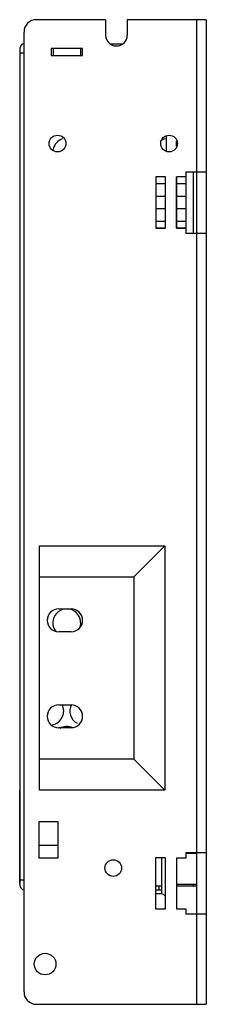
# Model space of a CAD drawing. Header units: millimetres. Extents: x 53 to 84, y 16 to 175.
import ezdxf

# ---------------------------------------------------------------- set-up
doc = ezdxf.new("R2010")
doc.units = ezdxf.units.MM
doc.header["$LTSCALE"] = 12.416057
doc.layers.get('0').update_dxf_attribs({"linetype": 'CONTINUOUS'})

msp = doc.modelspace()

# ---------------------------------------------------------------- linework, layer by layer
at = {"color": 7}
for p, q in [((67.3, 174.74), (56.15, 174.74)), ((67.3, 174.74), (67.3, 172.24)), ((70.8, 174.74), (70.8, 172.24)), ((83.55, 174.74), (70.8, 174.74)), ((82.05, 15.74), (82.05, 174.74)), ((83.55, 174.74), (83.55, 15.74)), ((54.15, 17.74), (54.15, 172.74)), ((53.55, 34.84), (53.55, 170.24)), ((68.15, 170.84), (69.96, 170.84)), ((54.15, 169.34), (53.55, 169.34)), ((58.54, 170.1), (58.54, 168.96)), ((63.61, 170.1), (58.54, 170.1)), ((58.54, 168.96), (63.61, 168.96)), ((58.85, 170.1), (58.85, 168.96)), ((63.25, 170.1), (63.25, 168.96)), ((63.61, 168.96), (63.61, 170.1)), ((77.15, 153.52), (77.15, 155.96)), ((78.75, 154.28), (78.75, 155.16)), ((80.25, 150.15), (80.25, 149.37)), ((80.25, 150.15), (83.55, 150.15)), ((81.45, 150.15), (81.45, 140.19)), ((75.4, 149.37), (75.4, 141.09)), ((76.98, 149.37), (75.4, 149.37)), ((75.45, 141.12), (75.45, 149.37)), ((75.45, 148.3), (76.95, 148.3)), ((76.95, 141.12), (76.95, 149.37)), ((76.98, 141.09), (76.98, 149.37)), ((78.73, 149.37), (78.73, 141.09)), ((80.25, 149.37), (78.73, 149.37)), ((78.75, 141.12), (78.75, 149.37)), ((78.75, 148.3), (80.25, 148.3)), ((80.25, 149.37), (80.25, 141.12)), ((75.45, 146.24), (76.95, 146.24)), ((78.75, 146.24), (80.25, 146.24)), ((75.45, 144.23), (76.95, 144.23)), ((78.75, 144.23), (80.25, 144.23)), ((75.45, 142.18), (76.95, 142.18)), ((78.75, 142.18), (80.25, 142.18)), ((75.4, 141.09), (76.98, 141.09)), ((75.45, 141.12), (76.95, 141.12)), ((78.73, 141.09), (80.25, 141.09)), ((78.75, 141.12), (80.25, 141.12)), ((80.25, 141.09), (80.25, 140.19)), ((83.55, 140.19), (80.25, 140.19)), ((56.65, 50.31), (56.65, 89.76)), ((56.65, 89.76), (76.88, 89.76)), ((71.88, 84.76), (76.88, 89.76)), ((76.88, 89.76), (76.88, 50.31)), ((56.65, 84.76), (71.88, 84.76)), ((71.88, 84.76), (71.88, 55.31)), ((59.75, 79.59), (61.75, 79.59)), ((61.75, 75.89), (59.75, 75.89)), ((59.75, 64.09), (61.75, 64.09)), ((61.75, 60.39), (59.75, 60.39)), ((71.88, 55.31), (56.65, 55.31)), ((71.88, 55.31), (76.88, 50.31)), ((53.45, 50.24), (53.55, 50.24)), ((53.45, 35.24), (53.45, 50.24)), ((76.88, 50.31), (56.65, 50.31)), ((59.67, 45.19), (56.52, 45.19)), ((56.52, 45.19), (56.52, 39.41)), ((59.67, 39.41), (59.67, 45.19)), ((56.52, 41.44), (59.67, 41.44)), ((80.23, 40.24), (83.55, 40.24)), ((80.23, 40.24), (80.23, 39.36)), ((82.05, 40.09), (80.23, 40.09)), ((80.65, 40.24), (80.65, 40.09)), ((81.45, 40.24), (81.45, 40.09)), ((56.52, 39.41), (59.67, 39.41)), ((76.98, 39.41), (75.38, 39.41)), ((75.38, 39.41), (75.38, 31.13)), ((76.35, 39.41), (76.35, 33.53)), ((76.98, 31.13), (76.98, 39.41)), ((80.23, 39.36), (78.74, 39.36)), ((78.74, 39.36), (78.74, 31.13)), ((53.45, 35.24), (53.55, 35.24)), ((53.55, 35.84), (54.15, 35.84)), ((82.05, 35.09), (78.75, 35.09)), ((81.45, 35.09), (81.45, 34.84)), ((76.35, 34.84), (75.38, 34.84)), ((75.38, 34.24), (76.35, 34.24)), ((76.15, 33.59), (75.38, 33.59)), ((75.95, 34.24), (75.95, 34.84)), ((82.05, 34.84), (78.74, 34.84)), ((75.38, 31.13), (76.98, 31.13)), ((78.74, 31.13), (80.23, 31.13)), ((80.23, 31.13), (80.23, 30.28)), ((83.55, 30.28), (80.23, 30.28)), ((56.15, 15.74), (83.55, 15.74))]:
    msp.add_line(p, q, dxfattribs=at)
for centre, radius in [((59.55, 154.74), 1.35), ((77.55, 154.74), 1.35), ((68.55, 37.74), 1.35), ((57.55, 22.24), 1.75)]:
    msp.add_circle(centre, radius, dxfattribs=at)
for centre, radius, start, end in [((56.15, 172.74), 2, 90, 180), ((69.05, 172.24), 1.75, 180, 360), ((54.15, 170.24), 0.6, 90, 180), ((61.05, 153.34), 2.25, 107.484, 168.6566), ((77.55, 153.34), 2.25, 106.2308, 129.4285), ((59.75, 77.74), 1.85, 90, 270), ((61.05, 77.34), 2.25, 336.7076, 218.2772), ((61.75, 77.74), 1.85, 270, 90), ((59.75, 62.24), 1.85, 90, 270), ((58.3, 63.09), 2.25, 280.6111, 27.9201), ((63.8, 63.09), 2.25, 153.0544, 241), ((61.75, 62.24), 1.85, 270, 90), ((61.05, 58.34), 2.25, 64.056, 119.8684), ((54.15, 34.84), 0.6, 180, 270), ((76.15, 32.59), 1, 33.1085, 90), ((56.15, 17.74), 2, 180, 270)]:
    msp.add_arc(centre, radius, start, end, dxfattribs=at)

doc.saveas('drawing.dxf')
